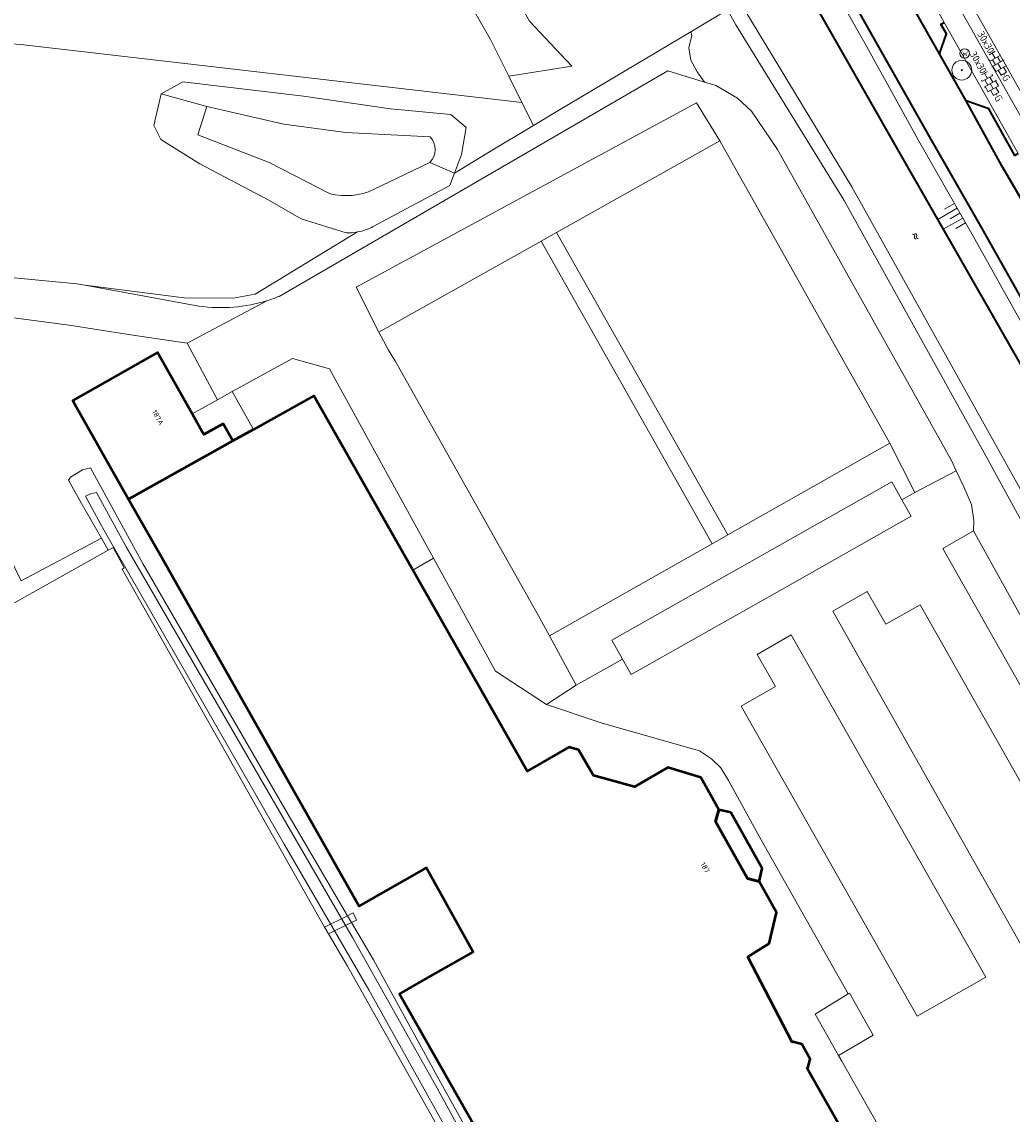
# Model space of a CAD drawing. Header units: metres. Extents: x 113441 to 115918, y 474822 to 477887.
# Tile 81 of 145: x 114419 to 114544, y 476109 to 476247. Entities that reach past the tile are written whole.
import ezdxf
from ezdxf.enums import TextEntityAlignment as Align

# ---------------------------------------------------------------- set-up
doc = ezdxf.new("R2010")
doc.units = ezdxf.units.M
doc.layers.get('0').update_dxf_attribs({"color": 252})
for name, color, linetype, lineweight in [('B-WE-GK-BESCHOEIING-G', 252, 'GK-BESCHOEIING', 35), ('B-WE-GR-BEPLANTING_CULTUUR_BOSPLANTSOEN-GV', 252, 'Continuous', 18), ('B-WE-GR-BOOM-S', 90, 'Continuous', 13), ('B-WE-GR-GRAS-GV', 252, 'Continuous', 13), ('B-WE-GR-GROENVOORZIENING-GV', 252, 'Continuous', 18), ('B-WE-GW-TALUD-S', 90, 'Continuous', 18), ('B-WE-GW-TALUD_KRUIN-G', 252, 'Continuous', 18), ('B-WE-IE-TERREINAFSCHEIDING_KUNSTMATIG_HEKWERK-G', 252, 'IE-TERREINAFSCHEIDING-KUNSTMATIG', 18), ('B-WE-KL-WATER_STRAATPOT-S', 170, 'Continuous', 18), ('B-WE-KW-KUNSTWERK_DEK-GV', 252, 'Continuous', 18), ('B-WE-KW-KUNSTWERK_LANDHOOFD-GV', 252, 'Continuous', 18), ('B-WE-OG-BEBOUWING-GV', 7, 'Continuous', 50), ('B-WE-OG-BEBOUWING-T18', 7, 'Continuous', 50), ('B-WE-OG-BEBOUWING_LUIFEL-GV', 7, 'Continuous', 50), ('B-WE-OG-TERREIN_CULTUURSCHEIDING-GV', 252, 'Continuous', 18), ('B-WE-OG-TERREIN_ERF-GV', 252, 'Continuous', 18), ('B-WE-OG-WATER-GV', 252, 'Continuous', 18), ('B-WE-OG-WATER-S', 130, 'Continuous', 18), ('B-WE-OG-WATER_SLOOT-GV', 252, 'Continuous', 18), ('B-WE-VH-KANTVERHARDING_ASFALT-G', 60, 'Continuous', 35), ('B-WE-VH-KANTVERHARDING_BETONSTRAATSTEEN-G', 60, 'Continuous', 35), ('B-WE-VH-KANTVERHARDING_TEGEL-G', 60, 'Continuous', 18), ('B-WE-VH-VERHARDING_GESLOTEN-GV', 252, 'Continuous', 18), ('B-WE-VH-VERHARDING_OPEN-GV', 252, 'Continuous', 18), ('B-WE-VH-VERHARDING_TEGEL-S', 252, 'Continuous', 18)]:
    doc.layers.add(name, color=color, linetype=linetype, lineweight=lineweight)
doc.layers.get('0').freeze()
doc.styles.add('NLCS-ISO', font='NLCS-ISO.ttf')
doc.styles.add('NLCS-ISO-ANNOTATIEF-T18', font='NLCS-ISO.ttf', dxfattribs={"height": 1.8})
doc.linetypes.add('GK-BESCHOEIING', pattern='A,30,-5,[1,NLCS.SHX,S=1,R=0,X=0,Y=0],-5', length=40)
doc.linetypes.add('IE-TERREINAFSCHEIDING-KUNSTMATIG', pattern='A,4,[82,NLCS.SHX,S=0.75,R=90,X=0,Y=0],4,-2', length=10)

# ---------------------------------------------------------------- blocks, each defined once
blk = doc.blocks.new('SKL-WATER_STRAATPOT-SO')
blk.add_circle((0, 0), 1.2)
at = {"style": 'NLCS-ISO'}
blk.add_text('W', height=1.2, rotation=360, dxfattribs=at).set_placement((-0.64, -0.63))
blk = doc.blocks.new('SGR-BOOM_01')
at = {"ltscale": 0.1}
h = blk.add_hatch(color=256, dxfattribs=at)
edge = h.paths.add_edge_path()
edge.add_arc((0, 0), 0.15, 0, 360)
for radius in [2.5, 0.045]:
    blk.add_circle((0, 0), radius)
blk.add_circle((0, 0), 0.15, dxfattribs=at)
blk = doc.blocks.new('SGW-TALUD-SO')
for p, q in [((0, 0.502), (0.502, 0.502)), ((0, 0.251), (1.004, 0.251)), ((0, 0), (0.502, 0)), ((0, -0.251), (1.004, -0.251)), ((0, -0.502), (0.502, -0.502))]:
    blk.add_line(p, q)
blk = doc.blocks.new('SVH-TEGEL_300X300_DUN_HALFST_KL-SO')
for p, q in [((-3.08, 0.75), (-3, 0.75)), ((-3, -0.83), (-3, 0.83)), ((-3, 0), (-1.5, 0)), ((-1.84, 1.5), (-1.5, 1.5)), ((-1.5, -1.6), (-1.5, 1.6)), ((-1.5, 0.75), (0, 0.75)), ((0, -1.78), (0, 1.78)), ((0, 1.5), (1.5, 1.5)), ((0, 0), (1.5, 0)), ((1.5, -1.6), (1.5, 1.6)), ((1.5, 0.75), (3, 0.75)), ((3, -0.83), (3, 0.83)), ((3, 0), (3.39, 0)), ((-3.08, -0.75), (-3, -0.75)), ((-1.84, -1.5), (-1.5, -1.5)), ((-1.5, -0.75), (0, -0.75)), ((0, -1.5), (1.5, -1.5)), ((1.5, -0.75), (3, -0.75))]:
    blk.add_line(p, q)
at = {"style": 'NLCS-ISO'}
blk.add_attdef('FORMAAT', text='', height=1.8, dxfattribs=at).set_placement((-3.18, 0), align=Align.MIDDLE_RIGHT)
blk.add_attdef('KLEUR', text='', height=1.8, dxfattribs=at).set_placement((3.49, 0), align=Align.MIDDLE_LEFT)
at = {"style": 'NLCS-ISO', "flags": 1}
blk.add_attdef('FUNCTIE', text='', height=1.8, dxfattribs=at).set_placement((0.12, -3.58), align=Align.MIDDLE_CENTER)
blk = doc.blocks.new('SOG-WATER-SO')
at = {"flags": 128}
for points in [[(-2.51, 0.56), (-2.43, 0.7, -0.538831), (-0.42, 0.73, 0.605168), (1.26, 0.93, -4.035705)], [(-2.88, -0.71), (-2.79, -0.57, -0.538831), (-0.79, -0.54, 0.605168), (0.89, -0.34, -4.035705)]]:
    blk.add_lwpolyline(points, format="xyb", dxfattribs=at)

msp = doc.modelspace()

# ---------------------------------------------------------------- linework, layer by layer
at = {"layer": 'B-WE-GK-BESCHOEIING-G', "ltscale": 0.5, "flags": 128}
msp.add_lwpolyline([(114602.726, 476097.904), (114603.549, 476098.41), (114603.943, 476100.017), (114603.287, 476101.439), (114587.075, 476130.175), (114555.232, 476186.588), (114529.805, 476230.988), (114510.059, 476265.705), (114469.122, 476338.337), (114441.783, 476386.676), (114430.856, 476404.899)], dxfattribs=at)
at = {"layer": 'B-WE-GR-BEPLANTING_CULTUUR_BOSPLANTSOEN-GV'}
msp.add_lwpolyline([(114559.875, 476157.626), (114542.036, 476190.239), (114541.166, 476191.829), (114523.032, 476224.514), (114509.34, 476246.778), (114508.249, 476248.644), (114503.63, 476245.893), (114503.75, 476245.39), (114503.38, 476243.85), (114503.64, 476242.3), (114504.43, 476240.79), (114505.351, 476239.52), (114506.779, 476239.091), (114507.573, 476238.625), (114509.52, 476237.48), (114511.31, 476235.83), (114514.58, 476230.99), (114536.63, 476191.6), (114537.221, 476190.307), (114538.16, 476188.25), (114539.13, 476186.02), (114539.43, 476184), (114539.41, 476182.72), (114546.26, 476170.3)], dxfattribs=at)
at = {"layer": 'B-WE-GR-GRAS-GV'}
for points in [[(114482.256, 476236.941), (114480.587, 476240.26), (114478.259, 476244.889), (114432.104, 476325.233), (114431.375, 476327.109), (114421.078, 476345.58), (114419.601, 476349.488), (114412.393, 476365.122), (114410.735, 476369.778), (114406.141, 476370.46), (114330.455, 476328.733), (114383.286, 476236.035), (114404.39, 476245.079), (114409.788, 476244.92), (114418.837, 476244.285)], [(114414.128, 476186.092), (114382.827, 476169.704), (114416.602, 476109.475), (114416.95, 476109.66), (114391.43, 476155.22), (114409.472, 476165.372), (114408.065, 476168.008), (114429.898, 476180.252), (114429.029, 476181.766), (114418.892, 476176.372)]]:
    msp.add_lwpolyline(points, close=True, dxfattribs=at)
for points in [[(114482.256, 476236.941), (114418.837, 476244.285), (114409.788, 476244.92), (114404.39, 476245.079), (114383.286, 476236.035), (114395.009, 476215.466), (114401.026, 476215.563), (114407.41, 476215.316), (114416.197, 476214.9), (114425.915, 476213.973), (114426.92, 476213.79), (114439.522, 476212.194), (114445.732, 476212.174), (114448.513, 476212.679), (114461.462, 476220.534)], [(114460.016, 476220.436), (114454.321, 476222.194), (114450.16, 476224.62), (114441.504, 476229.178), (114436.543, 476232.263), (114435.687, 476234.017), (114436.601, 476238.008), (114439.338, 476239.561), (114454.61, 476237.716), (114465.64, 476236.146), (114473.271, 476235.418), (114475.203, 476233.745), (114474.6, 476230.324), (114473.709, 476227.962), (114478.16, 476230.662), (114483.727, 476234.017), (114482.256, 476236.941)]]:
    msp.add_lwpolyline(points, dxfattribs=at)
msp.add_lwpolyline([(114461.462, 476220.534, -0.055352), (114460.016, 476220.436)], format="xyb", dxfattribs=at)
at = {"layer": 'B-WE-GR-GROENVOORZIENING-GV'}
for points in [[(114500.7, 476240.918), (114505.351, 476239.52), (114504.43, 476240.79), (114503.64, 476242.3), (114503.38, 476243.85), (114503.75, 476245.39), (114503.63, 476245.893), (114487.029, 476236.008), (114483.727, 476234.017), (114478.16, 476230.662), (114473.709, 476227.962), (114473.121, 476226.402), (114463.434, 476221.228)], [(114451.514, 476212.38), (114500.7, 476240.918)], [(114461.462, 476220.534), (114448.513, 476212.679), (114445.732, 476212.174), (114439.522, 476212.194), (114426.92, 476213.79), (114441.362, 476211.159)], [(114491.35, 476080.78), (114466.746, 476124.093), (114470.05, 476125.97), (114476.083, 476129.39), (114470.17, 476140.04), (114461.67, 476135.16), (114459.709, 476138.594), (114436.498, 476179.62), (114432.48, 476186.71), (114425.492, 476199.04), (114425.401, 476199.201), (114436.136, 476205.266), (114440.529, 476197.492), (114443.732, 476199.301), (114439.879, 476206.473), (114432.454, 476207.553), (114424.96, 476208.755), (114418.263, 476209.619)], [(114418.892, 476176.372), (114429.029, 476181.766), (114426.52, 476186.139), (114424.864, 476189.105), (114425.128, 476189.475), (114426.63, 476190.414), (114427.662, 476190.695), (114434.309, 476178.498), (114451.953, 476148.009), (114460.186, 476133.978), (114460.885, 476134.325), (114461.336, 476133.417), (114460.7, 476133.101), (114463.461, 476128.395), (114472.002, 476112.817), (114486.026, 476087.541)]]:
    msp.add_lwpolyline(points, dxfattribs=at)
for points in [[(114507.312, 476232.086), (114504.337, 476236.889), (114461.266, 476213.549), (114464.143, 476207.844), (114484.68, 476219.377), (114486.638, 476220.477)], [(114458.865, 476201.449), (114457.901, 476203.202), (114453.218, 476204.52), (114445.578, 476200.345), (114448.289, 476195.546), (114455.91, 476199.8), (114468.439, 476177.734), (114471.074, 476179.229)], [(114445.578, 476200.345), (114443.732, 476199.301), (114440.529, 476197.492), (114441.808, 476195.226), (114441.825, 476195.198), (114442.004, 476194.88), (114444.442, 476196.257), (114445.671, 476194.082), (114448.289, 476195.546)], [(114529.055, 476188.913), (114530.35, 476186.631), (114531.965, 476187.551), (114528.793, 476193.811), (114508.304, 476182.186), (114506.311, 476181.055), (114485.748, 476169.388), (114489.124, 476163.141), (114494.971, 476166.472), (114493.622, 476168.859)]]:
    msp.add_lwpolyline(points, close=True, dxfattribs=at)
for points in [[(114463.434, 476221.228, -0.0809149), (114461.462, 476220.534)], [(114441.362, 476211.159, 0.1129088), (114450.066, 476211.86)], [(114450.066, 476211.86, 0.0193249), (114451.514, 476212.38)]]:
    msp.add_lwpolyline(points, format="xyb", dxfattribs=at)
at = {"layer": 'B-WE-GW-TALUD_KRUIN-G'}
for points in [[(114546.193, 476207.754), (114539.342, 476219.997), (114532.615, 476231.811), (114525.656, 476244.458), (114520.021, 476254.373), (114513.334, 476265.604), (114505.457, 476280.042), (114498.648, 476292.169), (114491.93, 476303.624), (114484.692, 476316.973), (114478.344, 476328.468), (114471.46, 476340.107), (114464.385, 476352.575), (114457.233, 476364.91), (114449.664, 476377.837), (114443.995, 476388.8), (114436.826, 476400.584), (114433.631, 476404.948), (114432.695, 476405.15)], [(114457.976, 476225.38), (114450.248, 476229.331), (114441.225, 476232.847), (114442.395, 476236.438)], [(114442.395, 476236.438), (114452.127, 476234.196), (114459.981, 476233.109), (114470.636, 476232.58)], [(114470.61, 476229.33), (114463.484, 476225.901)]]:
    msp.add_lwpolyline(points, dxfattribs=at)
for points in [[(114470.636, 476232.58, -0.3991438), (114470.61, 476229.33)], [(114463.484, 476225.901, -0.1706173), (114457.976, 476225.38)]]:
    msp.add_lwpolyline(points, format="xyb", dxfattribs=at)
at = {"layer": 'B-WE-IE-TERREINAFSCHEIDING_KUNSTMATIG_HEKWERK-G'}
msp.add_lwpolyline([(114508.304, 476182.186), (114528.793, 476193.811), (114507.312, 476232.086), (114486.638, 476220.477), (114484.68, 476219.377), (114464.143, 476207.844), (114465.377, 476205.56), (114466.245, 476204.123), (114483.979, 476172.6), (114484.513, 476171.644), (114485.748, 476169.388), (114506.311, 476181.055)], close=True, dxfattribs=at)
at = {"layer": 'B-WE-KW-KUNSTWERK_DEK-GV'}
msp.add_lwpolyline([(114457.789, 476131.658), (114460.7, 476133.101), (114461.336, 476133.417), (114460.885, 476134.325), (114460.186, 476133.978), (114457.28, 476132.535), (114457.35, 476132.41)], close=True, dxfattribs=at)
at = {"layer": 'B-WE-KW-KUNSTWERK_LANDHOOFD-GV'}
msp.add_lwpolyline([(114460.186, 476133.978), (114460.7, 476133.101), (114461.336, 476133.417), (114460.885, 476134.325)], close=True, dxfattribs=at)
at = {"layer": 'B-WE-OG-BEBOUWING-GV'}
msp.add_lwpolyline([(114440.529, 476197.492), (114436.136, 476205.266), (114425.401, 476199.201), (114425.492, 476199.04), (114432.48, 476186.71), (114445.671, 476194.082), (114444.442, 476196.257), (114442.004, 476194.88), (114441.825, 476195.198), (114441.808, 476195.226)], close=True, dxfattribs=at)
msp.add_lwpolyline([(114523.708, 476105.174), (114518.34, 476114.649), (114518.427, 476114.698), (114518.74, 476115.83), (114517.675, 476117.709), (114516.545, 476118), (114516.466, 476117.955), (114510.858, 476128.757), (114513.55, 476130.45), (114514.48, 476134.4), (114512.29, 476138.3), (114510.802, 476138.703), (114506.732, 476145.902), (114507.17, 476147.38), (114504.9, 476151.47), (114500.7, 476152.75), (114496.51, 476150.27), (114491.31, 476151.74), (114489.4, 476154.99), (114488.21, 476155.31), (114482.898, 476152.269), (114468.439, 476177.734), (114455.91, 476199.8), (114448.289, 476195.546), (114445.671, 476194.082), (114432.48, 476186.71), (114436.498, 476179.62), (114459.709, 476138.594), (114461.67, 476135.16), (114470.17, 476140.04), (114476.083, 476129.39), (114470.05, 476125.97), (114466.746, 476124.093), (114491.35, 476080.78)], dxfattribs=at)
at = {"layer": 'B-WE-OG-BEBOUWING_LUIFEL-GV'}
msp.add_lwpolyline([(114508.67, 476147.06), (114507.17, 476147.38), (114506.732, 476145.902), (114510.802, 476138.703), (114512.29, 476138.3), (114512.67, 476139.97)], close=True, dxfattribs=at)
at = {"layer": 'B-WE-OG-TERREIN_CULTUURSCHEIDING-GV'}
msp.add_lwpolyline([(114437.535, 476327.479), (114436.527, 476329.315), (114429.902, 476339.531), (114425.862, 476346.05), (114413.743, 476372.426), (114403.075, 476395.85), (114402.242, 476395.775), (114397.136, 476399.258), (114396.693, 476398.816), (114403.517, 476385.623), (114408.703, 476375.482), (114410.735, 476369.778), (114412.393, 476365.122), (114419.601, 476349.488), (114421.078, 476345.58), (114431.375, 476327.109), (114432.104, 476325.233), (114478.259, 476244.889), (114480.587, 476240.26), (114488.568, 476241.521), (114483.226, 476247.221)], close=True, dxfattribs=at)
for points in [[(114483.226, 476247.221), (114488.568, 476241.521), (114480.587, 476240.26), (114482.256, 476236.941), (114483.727, 476234.017), (114487.029, 476236.008), (114503.63, 476245.893), (114508.249, 476248.644)], [(114470.61, 476229.33), (114473.709, 476227.962), (114474.6, 476230.324), (114475.203, 476233.745), (114473.271, 476235.418), (114465.64, 476236.146), (114454.61, 476237.716), (114439.338, 476239.561), (114436.601, 476238.008)], [(114442.395, 476236.438), (114436.601, 476238.008), (114435.687, 476234.017), (114436.543, 476232.263), (114441.504, 476229.178), (114450.16, 476224.62), (114454.321, 476222.194), (114460.016, 476220.436)], [(114436.601, 476238.008), (114442.395, 476236.438), (114452.127, 476234.196), (114459.981, 476233.109), (114470.636, 476232.58)], [(114457.976, 476225.38), (114450.248, 476229.331), (114441.225, 476232.847), (114442.395, 476236.438)], [(114442.395, 476236.438), (114441.225, 476232.847), (114450.248, 476229.331), (114457.976, 476225.38)], [(114470.636, 476232.58), (114459.981, 476233.109), (114452.127, 476234.196), (114442.395, 476236.438)], [(114463.434, 476221.228), (114473.121, 476226.402), (114473.709, 476227.962), (114470.61, 476229.33), (114463.484, 476225.901)], [(114463.484, 476225.901), (114470.61, 476229.33)]]:
    msp.add_lwpolyline(points, dxfattribs=at)
for points in [[(114470.636, 476232.58, -0.3991438), (114470.61, 476229.33)], [(114470.61, 476229.33, 0.3991438), (114470.636, 476232.58)], [(114463.484, 476225.901, -0.1706173), (114457.976, 476225.38)], [(114457.976, 476225.38, 0.1706173), (114463.484, 476225.901)], [(114461.462, 476220.534, 0.0809149), (114463.434, 476221.228)], [(114460.016, 476220.436, 0.055352), (114461.462, 476220.534)]]:
    msp.add_lwpolyline(points, format="xyb", dxfattribs=at)
at = {"layer": 'B-WE-OG-TERREIN_ERF-GV'}
msp.add_lwpolyline([(114460.164, 476127.593), (114457.789, 476131.658), (114457.35, 476132.41), (114457.28, 476132.535), (114431.65, 476177.85), (114431.936, 476178.011), (114430.51, 476180.595), (114429.898, 476180.252), (114408.065, 476168.008), (114409.472, 476165.372), (114391.43, 476155.22), (114416.95, 476109.66), (114416.602, 476109.475), (114431.122, 476083.582), (114445.447, 476058.217), (114474.972, 476075.248), (114474.952, 476075.284), (114485.064, 476081.061), (114491.001, 476070.497), (114492.429, 476071.318), (114486.216, 476081.734), (114483.404, 476086.448), (114477.002, 476097.602)], close=True, dxfattribs=at)
at = {"layer": 'B-WE-OG-WATER-GV'}
msp.add_lwpolyline([(114416.907, 476416.727), (114422.119, 476408.558), (114423.981, 476405.639), (114424.117, 476405.326), (114425.211, 476402.82), (114425.29, 476402.64), (114428.69, 476395.72), (114439.72, 476376.29), (114447.62, 476362.23), (114457.122, 476343.178), (114479.45, 476303.46), (114504.07, 476259.25), (114524.01, 476226.25), (114543.607, 476191.046), (114545.92, 476186.89), (114565.05, 476153.1), (114582.23, 476124.62), (114589.146, 476112.355), (114592.996, 476105.529), (114596.291, 476099.685)], dxfattribs=at)
msp.add_lwpolyline([(114471.507, 476112.147), (114460.803, 476131.194), (114432.181, 476180.669), (114428.408, 476187.545), (114427.665, 476187.383), (114427.008, 476187.067), (114428.977, 476183.482), (114429.743, 476182.146), (114452.166, 476143.021), (114462.885, 476124.587), (114478.543, 476096.471), (114483.892, 476086.845), (114486.724, 476082.027), (114492.87, 476071.572), (114493.666, 476072.03), (114504.47, 476052.819), (114504.034, 476052.573), (114513.383, 476036.665), (114514.076, 476037.057), (114489.465, 476079.73), (114485.065, 476087.36)], close=True, dxfattribs=at)
at = {"layer": 'B-WE-OG-WATER_SLOOT-GV'}
for points in [[(114545.92, 476186.89), (114543.607, 476191.046), (114524.01, 476226.25), (114504.07, 476259.25)], [(114508.249, 476248.644), (114509.34, 476246.778), (114523.032, 476224.514), (114541.166, 476191.829), (114542.036, 476190.239), (114559.875, 476157.626)], [(114486.026, 476087.541), (114472.002, 476112.817), (114463.461, 476128.395), (114460.7, 476133.101), (114460.186, 476133.978), (114451.953, 476148.009), (114434.309, 476178.498), (114427.662, 476190.695), (114426.63, 476190.414), (114425.128, 476189.475), (114424.864, 476189.105), (114426.52, 476186.139), (114429.029, 476181.766), (114429.898, 476180.252), (114430.51, 476180.595), (114431.936, 476178.011), (114431.65, 476177.85), (114457.28, 476132.535), (114457.35, 476132.41), (114457.789, 476131.658), (114460.164, 476127.593), (114477.002, 476097.602)], [(114478.543, 476096.471), (114462.885, 476124.587), (114452.166, 476143.021), (114429.743, 476182.146), (114428.977, 476183.482), (114427.008, 476187.067), (114427.665, 476187.383), (114428.408, 476187.545), (114432.181, 476180.669), (114460.803, 476131.194), (114471.507, 476112.147), (114485.065, 476087.36)]]:
    msp.add_lwpolyline(points, dxfattribs=at)
at = {"layer": 'B-WE-VH-KANTVERHARDING_ASFALT-G'}
for points in [[(114547.676, 476208.211), (114540.314, 476221.25), (114533.848, 476232.614), (114526.716, 476245.26), (114521.398, 476254.71), (114513.476, 476268.686), (114506.742, 476280.556), (114499.6, 476293.242), (114493.15, 476304.67), (114485.547, 476318.135), (114479.01, 476329.618), (114472.715, 476340.682), (114465.35, 476353.681), (114458.631, 476365.602), (114450.903, 476379.273), (114445.014, 476389.664), (114438.338, 476401.097), (114433.327, 476409.034), (114433.19, 476409.313), (114431.705, 476411.714), (114431.205, 476411.777), (114424.962, 476417.596), (114412.865, 476417.779)], [(114547.55, 476221.118), (114542.974, 476228.909), (114538.475, 476237.132), (114535.078, 476243.106), (114530.343, 476251.512)]]:
    msp.add_lwpolyline(points, dxfattribs=at)
at = {"layer": 'B-WE-VH-KANTVERHARDING_BETONSTRAATSTEEN-G'}
for points in [[(114535.078, 476243.106), (114535.978, 476245.617), (114535.275, 476246.824), (114535.703, 476247.055)], [(114545.063, 476230.484), (114544.61, 476230.229), (114541.321, 476236.112), (114538.475, 476237.132)]]:
    msp.add_lwpolyline(points, dxfattribs=at)
at = {"layer": 'B-WE-VH-KANTVERHARDING_TEGEL-G'}
for points in [[(114545.063, 476230.484), (114541.043, 476237.588), (114535.703, 476247.055), (114533.648, 476250.767)], [(114546.576, 476233.026), (114536.988, 476250.063)], [(114547.645, 476234.317), (114538.439, 476250.643)]]:
    msp.add_lwpolyline(points, dxfattribs=at)
at = {"layer": 'B-WE-VH-VERHARDING_GESLOTEN-GV'}
for points in [[(114484.513, 476171.644), (114483.979, 476172.6), (114466.245, 476204.123), (114465.377, 476205.56), (114464.143, 476207.844), (114461.266, 476213.549), (114504.337, 476236.889), (114507.312, 476232.086), (114528.793, 476193.811), (114531.965, 476187.551), (114537.221, 476190.307), (114536.63, 476191.6), (114514.58, 476230.99), (114511.31, 476235.83), (114509.52, 476237.48), (114507.573, 476238.625), (114506.779, 476239.091), (114505.351, 476239.52), (114500.7, 476240.918), (114451.514, 476212.38)], [(114426.92, 476213.79), (114425.915, 476213.973), (114416.197, 476214.9), (114407.41, 476215.316), (114401.026, 476215.563), (114395.009, 476215.466), (114394.478, 476215.457), (114392.319, 476215.343), (114388.578, 476215.219), (114387.013, 476215.554), (114389.482, 476209.666), (114391.539, 476210.469), (114402.189, 476210.453), (114411.242, 476210.07), (114418.263, 476209.619), (114424.96, 476208.755), (114432.454, 476207.553), (114439.879, 476206.473), (114450.066, 476211.86)], [(114441.362, 476211.159), (114426.92, 476213.79)], [(114450.066, 476211.86), (114439.879, 476206.473), (114443.732, 476199.301), (114445.578, 476200.345), (114453.218, 476204.52), (114457.901, 476203.202), (114458.865, 476201.449), (114471.074, 476179.229), (114478.927, 476164.937), (114485.37, 476160.71), (114489.124, 476163.141), (114485.748, 476169.388), (114484.513, 476171.644)], [(114560.08, 476137.097), (114535.523, 476180.482), (114539.41, 476182.72), (114539.43, 476184), (114539.13, 476186.02), (114538.16, 476188.25), (114537.221, 476190.307), (114531.965, 476187.551), (114530.35, 476186.631), (114531.522, 476184.564), (114515.831, 476175.664), (114496.082, 476164.506), (114494.971, 476166.472), (114489.124, 476163.141), (114485.37, 476160.71), (114492.41, 476158.36), (114504.73, 476154.84), (114506.23, 476153.85), (114507.43, 476152.71), (114508.41, 476151.07), (114512.38, 476143.89), (114523.53, 476124.07), (114523.704, 476124.177), (114526.72, 476118.855), (114522.324, 476116.295), (114522.745, 476115.549), (114529.24, 476104.06)]]:
    msp.add_lwpolyline(points, dxfattribs=at)
for points in [[(114507.312, 476232.086), (114486.638, 476220.477), (114508.304, 476182.186), (114528.793, 476193.811)], [(114506.311, 476181.055), (114484.68, 476219.377), (114464.143, 476207.844), (114465.377, 476205.56), (114466.245, 476204.123), (114483.979, 476172.6), (114484.513, 476171.644), (114485.748, 476169.388)], [(114530.35, 476186.631), (114529.055, 476188.913), (114493.622, 476168.859), (114494.971, 476166.472), (114496.082, 476164.506), (114515.831, 476175.664), (114531.522, 476184.564)], [(114539.41, 476182.72), (114535.523, 476180.482), (114560.08, 476137.097), (114564.059, 476139.338), (114562.77, 476141), (114546.26, 476170.3)], [(114556.038, 476132.062), (114532.631, 476173.323), (114528.285, 476170.879), (114525.93, 476175.019), (114521.604, 476172.529), (114547.249, 476127.041)], [(114547.249, 476127.041), (114521.604, 476172.529), (114525.93, 476175.019), (114528.285, 476170.879), (114532.631, 476173.323), (114556.038, 476132.062)], [(114540.969, 476126.198), (114516.333, 476169.548), (114512.008, 476167.037), (114514.33, 476162.988), (114509.992, 476160.507), (114532.276, 476121.274)], [(114509.992, 476160.507), (114514.33, 476162.988), (114512.008, 476167.037), (114516.333, 476169.548), (114540.969, 476126.198), (114532.276, 476121.274)], [(114523.704, 476124.177), (114523.53, 476124.07), (114519.37, 476121.52), (114522.324, 476116.295), (114526.72, 476118.855)]]:
    msp.add_lwpolyline(points, close=True, dxfattribs=at)
for points in [[(114450.066, 476211.86, -0.1129088), (114441.362, 476211.159)], [(114451.514, 476212.38, -0.0193249), (114450.066, 476211.86)]]:
    msp.add_lwpolyline(points, format="xyb", dxfattribs=at)
at = {"layer": 'B-WE-VH-VERHARDING_OPEN-GV'}
msp.add_lwpolyline([(114486.638, 476220.477), (114484.68, 476219.377), (114506.311, 476181.055), (114508.304, 476182.186)], close=True, dxfattribs=at)
msp.add_lwpolyline([(114529.24, 476104.06), (114522.745, 476115.549), (114522.324, 476116.295), (114519.37, 476121.52), (114523.53, 476124.07), (114512.38, 476143.89), (114508.41, 476151.07), (114507.43, 476152.71), (114506.23, 476153.85), (114504.73, 476154.84), (114492.41, 476158.36), (114485.37, 476160.71), (114478.927, 476164.937), (114471.074, 476179.229), (114468.439, 476177.734), (114482.898, 476152.269), (114488.21, 476155.31), (114489.4, 476154.99), (114491.31, 476151.74), (114496.51, 476150.27), (114500.7, 476152.75), (114504.9, 476151.47), (114507.17, 476147.38), (114506.732, 476145.902), (114510.802, 476138.703), (114512.29, 476138.3), (114514.48, 476134.4), (114513.55, 476130.45), (114510.858, 476128.757), (114516.466, 476117.955), (114516.545, 476118), (114517.675, 476117.709), (114518.74, 476115.83), (114518.427, 476114.698), (114518.34, 476114.649), (114523.708, 476105.174)], dxfattribs=at)

# ---------------------------------------------------------------- block references
at = {"layer": 'B-WE-GR-BOOM-S', "xscale": 0.5, "yscale": 0.5}
msp.add_blockref('SGR-BOOM_01', (114537.918, 476241.021), dxfattribs=at)
at = {"layer": 'B-WE-GW-TALUD-S', "xscale": 2.822572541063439, "yscale": 2.822572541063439, "zscale": 2.822572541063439, "rotation": 209.7984707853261}
msp.add_blockref('SGW-TALUD-SO', (114537.68, 476222.917), dxfattribs=at)
at = {"layer": 'B-WE-KL-WATER_STRAATPOT-S', "xscale": 0.5, "yscale": 0.5, "zscale": 0.5}
msp.add_blockref('SKL-WATER_STRAATPOT-SO', (114538.28, 476243.141), dxfattribs=at)
at = {"layer": 'B-WE-OG-WATER-S', "xscale": 0.2, "yscale": 0.2, "zscale": 0.2, "rotation": 299.6579608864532}
msp.add_blockref('SOG-WATER-SO', (114532.107, 476219.841), dxfattribs=at)
at = {"layer": 'B-WE-VH-VERHARDING_TEGEL-S', "xscale": 0.5, "yscale": 0.5, "zscale": 0.5}
for p, rotation in [((114542.494, 476241.871), 299.5838020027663), ((114541.523, 476239.315), 299.3446020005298)]:
    msp.add_blockref('SVH-TEGEL_300X300_DUN_HALFST_KL-SO', p, dxfattribs=dict(at, rotation=rotation)).add_auto_attribs({'FORMAAT': '30x30', 'KLEUR': 'G'})

# ---------------------------------------------------------------- texts
at = {"layer": 'B-WE-OG-BEBOUWING-T18', "style": 'NLCS-ISO-ANNOTATIEF-T18'}
for s, p in [('187A', (114436.186, 476197.047)), ('187', (114505.438, 476140.063))]:
    msp.add_text(s, height=0.64, rotation=299.5, dxfattribs=at).set_placement(p, align=Align.MIDDLE)

doc.saveas('drawing.dxf')
